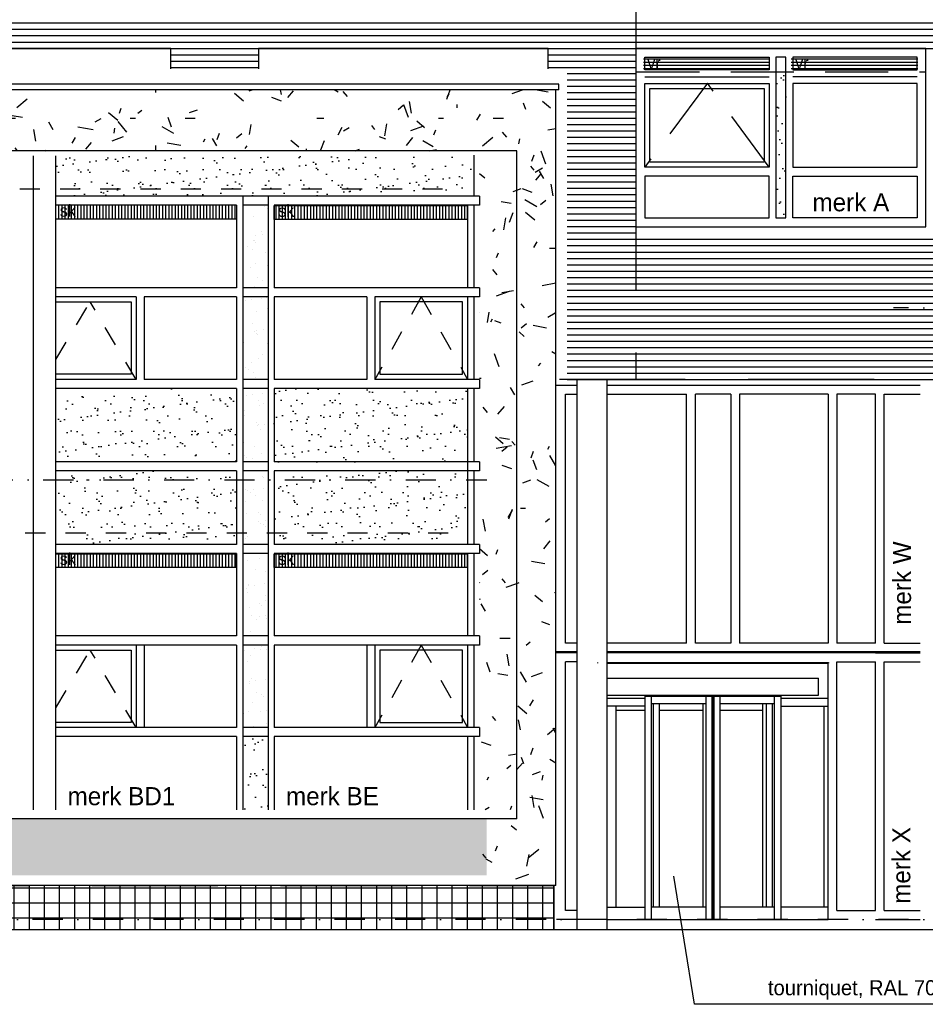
# Model space of a CAD drawing. Extents: x 0 to 140000, y 0 to 84100.
# Tile 37 of 48: x 92454 to 101448, y 43692 to 53475. Entities that reach past the tile are written whole.
import ezdxf

# ---------------------------------------------------------------- set-up
doc = ezdxf.new("R2010")
doc.units = 0
doc.header["$LTSCALE"] = 100
doc.header["$MEASUREMENT"] = 0
for name, pattern in [('B0201', [50, 31.25, -6.25, 6.25, -6.25]), ('B0701', [9.375, 6.25, -3.125]), ('B0703', [18.75, 12.5, -6.25]), ('DASHDOTX2', [2, 1, -0.5, 0, -0.5]), ('TEGELS', [4, 2, -2])]:
    doc.linetypes.add(name, pattern=pattern)
doc.layers.get('0').update_dxf_attribs({"linetype": 'CONTINUOUS'})
for name, color, linetype in [('AA$8A---_HULPLIJNEN', 1, 'CONTINUOUS'), ('AA31----_BUITENKOZ', 7, 'CONTINUOUS'), ('AA31----_BUITENKOZIJ', 7, 'CONTINUOUS'), ('AI31----_BUITENKOZ', 7, 'CONTINUOUS'), ('AL$1A---_ALGEMEEN', 1, 'CONTINUOUS'), ('AL$7A---_STRAMIEN', 1, 'B0201'), ('AL11----_GRONDWERK', 4, 'CONTINUOUS'), ('AL21----_BUITENWAND', 2, 'CONTINUOUS'), ('AL28----_KONSTRUKTIE', 3, 'CONTINUOUS'), ('AL31----_BUITENKOZ', 7, 'CONTINUOUS'), ('AL31----_BUITENKOZIJ', 7, 'CONTINUOUS'), ('AL32----_BINNENKOZ', 7, 'CONTINUOUS'), ('AT$1A---_ALGEMEEN', 7, 'CONTINUOUS'), ('AT$1A---_TEKST', 2, 'CONTINUOUS'), ('DLLATATIE', 3, 'B0703'), ('VENTILATIE', 1, 'CONTINUOUS'), ('ZONWERING', 4, 'TEGELS')]:
    doc.layers.add(name, color=color, linetype=linetype)
doc.styles.add('00_100', font='B-GBP.shx', dxfattribs={"height": 120})
doc.styles.add('01_100', font='B-GBP.shx', dxfattribs={"height": 180})
doc.styles.add('02_100', font='B-GBP.shx', dxfattribs={"height": 250})
pattern_1 = [(90, (0, 81.66), (-31.25, 2e-15), [])]
pattern_2 = [(0, (1224, 816), (748, 1292), [68, -1139, 51, -493, 102, -1207]), (10, (901, 1513), (457.165, 1616.95), [119, -289, 153, -901, 85, -1122]), (20, (731, 969), (756.3354, 1252.199), [136, -935, 119, -697, 85, -544]), (30, (1224, 867), (-124.492, 1439.627), [85, -561, 68, -833, 51, -1105]), (40, (748, 1241), (191.737, 1226.0987), [68, -748, 51, -476, 136, -867]), (50, (1003, 629), (-454.738, 1335.823), [34, -629, 85, -1037, 102, -527]), (60, (1054, 748), (-563.68, 1267.677), [85, -697, 34, -816, 68, -629]), (70, (867, 544), (-622.723, 1221.659), [51, -323, 102, -544, 68, -748]), (80, (952, 1547), (-1181.87, 933.41), [119, -748, 51, -884, 102, -833]), (90, (1054, 816), (-1496, 629), [102, -527, 68, -1037, 34, -1054]), (100, (782, 1343), (-1405.172, 822.49), [119, -663, 102, -544, 119, -1241]), (110, (663, 374), (-1362.495, 462.916), [136, -442, 68, -901, 102, -986]), (120, (204, 578), (-1624.35, 161.456), [85, -1139, 102, -527, 119, -697]), (130, (578, 204), (-1581.611, 403.841), [51, -374, 68, -731, 136, -952]), (140, (68, 1564), (-1250.049, -193.832), [102, -612, 119, -527, 68, -714]), (150, (1479, 102), (-1160.675, -684.348), [68, -476, 136, -1054, 119, -969]), (160, (357, 1054), (-1348.106, -920.43), [102, -714, 85, -646, 68, -1037]), (170, (459, 646), (-1221.983, -958.365), [153, -561, 102, -765, 136, -748])]

msp = doc.modelspace()

# ---------------------------------------------------------------- hatches: boundary and pattern name
h = msp.add_hatch()
h.set_pattern_fill('AR-SAND', color=256, scale=122, style=0)
h.paths.add_polyline_path([(96968.9, 51721.7), (92811.5, 51721.7), (92811.5, 51934.1), (92811.5, 52116.1), (96968.9, 52116.1)])
at = {"layer": 'AA$8A---_HULPLIJNEN'}
h = msp.add_hatch(dxfattribs=at)
h.set_pattern_fill('TEXTURE,_O', color=42, scale=1700)
h.set_pattern_definition(pattern_2)
h.paths.add_polyline_path([(97018.9, 51721.7), (97018.9, 52134.6), (97392.3, 52134.6), (97392.3, 45627), (97018.9, 45627)])
at = {"layer": 'AA31----_BUITENKOZ'}
h = msp.add_hatch(dxfattribs=at)
h.set_pattern_fill('AR-SAND', color=42, scale=122, style=0)
h.set_pattern_definition([(37.5, (45670.28, -30995.22), (-7.6852, 235.0725), [0, -185.44, 0, -207.4, 0, -198.25]), (7.5, (45670.28, -30995.22), (215.9128, 344.3018), [0, -100.04, 0, -167.14, 0, -64.05]), (327.5, (45520.22, -30995.22), (379.9253, 0.6904), [0, -61, 0, -219.6, 0, -286.7]), (317.5, (45520.22, -30995.22), (366.7474, 107.0764), [0, -30.5, 0, -143.96, 0, -164.7])])
h.paths.add_polyline_path([(100064.1, 52996.6), (99964.1, 52996.6), (99964.1, 51483.9), (100064.1, 51483.9)])
h = msp.add_hatch(dxfattribs=at)
h.set_pattern_fill('LINE', color=1, scale=250, angle=90, style=0)
h.set_pattern_definition([(90, (1e-11, 3541.66), (-31.25, 2e-15), [])])
h.paths.add_polyline_path([(92811.5, 51626.1), (92811.5, 51493.1), (94606, 51493.1), (94606, 51626.1)])
h.paths.add_polyline_path([(92821.5, 51488.1), (93053, 51488.1), (93053, 51668.1), (92821.5, 51668.1)], flags=9)
h = msp.add_hatch(dxfattribs=at)
h.set_pattern_fill('LINE', color=1, scale=250, angle=90, style=0)
h.set_pattern_definition([(90, (0, 80.61), (-31.25, 2e-15), [])])
h.paths.add_polyline_path([(96902.3, 51491.3), (96902.3, 51624.3), (94980.6, 51624.3), (94980.6, 51491.3)])
h.paths.add_polyline_path([(94990.6, 51486.3), (95222.1, 51486.3), (95222.1, 51666.3), (94990.6, 51666.3)], flags=9)
h = msp.add_hatch(dxfattribs=at)
h.set_pattern_fill('LINE', color=1, scale=250, angle=90, style=0)
h.set_pattern_definition(pattern_1)
h.paths.add_polyline_path([(92811.5, 48166.1), (92811.5, 48033.1), (94606, 48033.1), (94606, 48166.1)])
h.paths.add_polyline_path([(92821.5, 48028.1), (93053, 48028.1), (93053, 48208.1), (92821.5, 48208.1)], flags=9)
h = msp.add_hatch(dxfattribs=at)
h.set_pattern_fill('LINE', color=1, scale=250, angle=90, style=0)
h.set_pattern_definition(pattern_1)
h.paths.add_polyline_path([(96902.3, 48033.1), (96902.3, 48166.1), (94980.6, 48166.1), (94980.6, 48033.1)])
h.paths.add_polyline_path([(94990.6, 48028.1), (95222.1, 48028.1), (95222.1, 48208.1), (94990.6, 48208.1)], flags=9)
h = msp.add_hatch(dxfattribs=at)
h.set_pattern_fill('AR-SAND', color=256, scale=122, style=0)
h.paths.add_polyline_path([(94919.8, 46351.7), (94671.4, 46351.7), (94671.4, 45625.1), (94919.8, 45625.1)])
at = {"layer": 'AA31----_BUITENKOZIJ'}
h = msp.add_hatch(dxfattribs=at)
h.set_pattern_fill('TEXTURE,_O', color=1, scale=1700, double=1)
h.set_pattern_definition(pattern_2)
h.paths.add_polyline_path([(84940.6, 52779.2), (84940.6, 52173.6), (97392.3, 52173.6), (97392.3, 45533.6), (97007.8, 45533.6), (97007.8, 44873.6), (97779.3, 44873.6), (97779.3, 52779.2)])
h = msp.add_hatch(dxfattribs=at)
h.set_pattern_fill('AR-SAND', color=256, scale=122, style=0)
h.paths.add_polyline_path([(96902.3, 49081.7), (96902.3, 49811.7), (94980.6, 49811.7), (94980.6, 49081.7)])
h.paths.add_polyline_path([(94606, 49081.7), (94606, 49811.7), (92811.5, 49811.7), (92811.5, 49081.7)])
h.paths.add_polyline_path([(92811.5, 48903.6), (92811.5, 48376.4), (94606, 48376.4), (94606, 48903.6)])
h.paths.add_polyline_path([(94980.6, 48903.6), (94980.6, 48262.4), (96902.3, 48262.4), (96902.3, 48903.6)])
h.paths.add_polyline_path([(94980.6, 48991.7), (94980.6, 48903.6), (96902.3, 48903.6), (96902.3, 48991.7)])
h.paths.add_polyline_path([(94606, 48903.6), (94606, 48991.7), (92811.5, 48991.7), (92811.5, 48903.6)])
h.paths.add_polyline_path([(94606, 48262.4), (94606, 48376.4), (92811.5, 48376.4), (92811.5, 48262.4)])
h = msp.add_hatch(dxfattribs=at)
h.set_pattern_fill('TEXTURE,_O', color=1, scale=1700, double=1)
h.set_pattern_definition([(0, (1224, -580.5), (748, 1292), [68, -1139, 51, -493, 102, -1207]), (10, (901, 116.5), (457.165, 1616.95), [119, -289, 153, -901, 85, -1122]), (20, (731, -427.5), (756.3354, 1252.199), [136, -935, 119, -697, 85, -544]), (30, (1224, -529.5), (-124.492, 1439.627), [85, -561, 68, -833, 51, -1105]), (40, (748, -155.5), (191.737, 1226.0987), [68, -748, 51, -476, 136, -867]), (50, (1003, -767.5), (-454.738, 1335.823), [34, -629, 85, -1037, 102, -527]), (60, (1054, -648.5), (-563.68, 1267.677), [85, -697, 34, -816, 68, -629]), (70, (867, -852.5), (-622.723, 1221.659), [51, -323, 102, -544, 68, -748]), (80, (952, 150.5), (-1181.87, 933.41), [119, -748, 51, -884, 102, -833]), (90, (1054, -580.5), (-1496, 629), [102, -527, 68, -1037, 34, -1054]), (100, (782, -53.5), (-1405.172, 822.49), [119, -663, 102, -544, 119, -1241]), (110, (663, -1022.5), (-1362.495, 462.916), [136, -442, 68, -901, 102, -986]), (120, (204, -818.5), (-1624.35, 161.456), [85, -1139, 102, -527, 119, -697]), (130, (578, -1192.5), (-1581.611, 403.841), [51, -374, 68, -731, 136, -952]), (140, (68, 167.5), (-1250.049, -193.832), [102, -612, 119, -527, 68, -714]), (150, (1479, -1294.5), (-1160.675, -684.348), [68, -476, 136, -1054, 119, -969]), (160, (357, -342.5), (-1348.106, -920.43), [102, -714, 85, -646, 68, -1037]), (170, (459, -750.5), (-1221.983, -958.365), [153, -561, 102, -765, 136, -748])])
h.paths.add_polyline_path([(96140.9, 45533.6), (44994.7, 45533.6), (44994.7, 44973.6), (96140.9, 44973.6)])
h.paths.add_polyline_path([(97092.8, 45533.6), (96140.9, 45533.6), (96140.9, 44973.6), (97092.8, 44973.6)])
h = msp.add_hatch(dxfattribs=at)
h.set_pattern_fill('U,_O', color=42, scale=150, double=1, pattern_type=0)
h.set_pattern_definition([(0, (0, 0), (0, 150), []), (90, (0, 0), (-150, 9e-15), [])])
h.paths.add_polyline_path([(16295.1, 44433.6), (16295.1, 44873.6), (97759.3, 44873.6), (97759.3, 44433.6)])
at = {"layer": 'AL31----_BUITENKOZ'}
h = msp.add_hatch(dxfattribs=at)
h.set_pattern_fill('AR-SAND', color=42, scale=122, style=0)
h.set_pattern_definition([(37.5, (45670.28, -30995.22), (-7.6852, 235.0725), [0, -185.44, 0, -207.4, 0, -198.25]), (7.5, (45670.28, -30995.22), (215.9128, 344.3018), [0, -100.04, 0, -167.14, 0, -64.05]), (327.5, (45520.22, -30995.22), (379.9253, 0.6904), [0, -61, 0, -219.6, 0, -286.7]), (317.5, (45520.22, -30995.22), (366.7474, 107.0764), [0, -30.5, 0, -143.96, 0, -164.7])])
h.paths.add_polyline_path([(100064.1, 52996.6), (99964.1, 52996.6), (99964.1, 51483.9), (100064.1, 51483.9)])
at = {"layer": 'VENTILATIE'}
h = msp.add_hatch(dxfattribs=at)
h.set_pattern_fill('LINE', color=42, scale=250, style=0)
h.set_pattern_definition([(0, (60396.222, -3570.917), (0, 31.25), [])])
h.paths.add_polyline_path([(99903.8, 52970.5), (99903.8, 53097.5), (98647.8, 53097.5), (98647.8, 52970.5)])
h = msp.add_hatch(dxfattribs=at)
h.set_pattern_fill('LINE', color=42, scale=250, style=0)
h.set_pattern_definition([(0, (61865.222, -3570.917), (0, 31.25), [])])
h.paths.add_polyline_path([(101372.8, 52970.5), (101372.8, 53097.5), (100116.8, 53097.5), (100116.8, 52970.5)])

# ---------------------------------------------------------------- linework, layer by layer
at = {"layer": 'AA31----_BUITENKOZIJ'}
for p, q in [((94887.5, 51616.4), (94887.5, 51616.4)), ((94910, 51595.8), (94910, 51595.8)), ((94776.6, 51519.3), (94776.6, 51519.3)), ((94851.6, 51375.6), (94851.6, 51375.6)), ((94770.9, 51280.2), (94770.9, 51280.2)), ((94784.3, 51284.3), (94784.3, 51284.3)), ((94800.2, 51333.5), (94800.2, 51333.5)), ((94863.7, 51341.8), (94863.7, 51341.8)), ((94713.4, 51220.9), (94713.4, 51220.9)), ((94764.9, 51188.1), (94764.9, 51188.1)), ((94793.3, 51259.6), (94793.3, 51259.6)), ((94899.5, 51162.4), (94899.5, 51162.4)), ((94747, 51010.6), (94747, 51010.6)), ((94792, 51049.2), (94792, 51049.2)), ((94912.7, 51032.4), (94912.7, 51032.4)), ((94676.6, 50923.4), (94676.6, 50923.4)), ((94812, 50915.4), (94812, 50915.4)), ((94863.4, 50882.6), (94863.4, 50882.6)), ((94782.8, 50826.2), (94782.8, 50826.2)), ((94799.7, 50814.1), (94799.7, 50814.1)), ((94696.8, 50688.1), (94696.8, 50688.1)), ((94760.3, 50696.5), (94760.3, 50696.5)), ((94859.5, 50709.5), (94859.5, 50709.5)), ((94904.2, 50714.9), (94904.2, 50714.9)), ((94910.5, 50609.9), (94910.5, 50609.9)), ((94807.3, 50579), (94807.3, 50579)), ((94767.2, 50458.4), (94767.2, 50458.4)), ((94809.2, 50387), (94809.2, 50387)), ((94872.8, 50395.4), (94872.8, 50395.4)), ((94787.5, 50378.7), (94787.5, 50378.7)), ((94810, 50358.1), (94810, 50358.1)), ((94815, 50344), (94815, 50344)), ((94680.5, 50270.9), (94680.5, 50270.9)), ((94916.1, 50260.8), (94916.1, 50260.8)), ((94822.7, 50108.9), (94822.7, 50108.9)), ((94865.8, 50152.9), (94865.8, 50152.9)), ((94693.3, 50021.9), (94693.3, 50021.9)), ((94727.6, 49998.2), (94727.6, 49998.2)), ((94756, 50064.2), (94756, 50064.2)), ((94779.1, 49965.4), (94779.1, 49965.4)), ((94799.5, 49924.6), (94799.5, 49924.6)), ((94705.8, 49741.7), (94705.8, 49741.7)), ((94769.3, 49750), (94769.3, 49750)), ((94868.5, 49763.1), (94868.5, 49763.1)), ((94826.2, 49692.7), (94826.2, 49692.7)), ((94838.1, 49638.7), (94838.1, 49638.7)), ((94877.6, 49659.9), (94877.6, 49659.9)), ((94673.5, 49512.5), (94673.5, 49512.5)), ((94682.8, 49588.4), (94682.8, 49588.4)), ((94682.9, 49541.2), (94682.9, 49541.2)), ((94804.2, 49477.1), (94804.2, 49477.1)), ((94818.3, 49440.6), (94818.3, 49440.6)), ((94826.7, 49456.5), (94826.7, 49456.5)), ((94881.8, 49449), (94881.8, 49449)), ((94845.8, 49403.7), (94845.8, 49403.7)), ((94681.2, 49277.4), (94681.2, 49277.4)), ((94781.4, 49235.7), (94781.4, 49235.7)), ((94687.5, 49140.9), (94687.5, 49140.9)), ((94710, 49120.3), (94710, 49120.3)), ((94765.1, 49117.7), (94765.1, 49117.7)), ((94853.5, 49168.6), (94853.5, 49168.6)), ((94861.1, 48933.5), (94861.1, 48933.5)), ((94880, 48930.2), (94880, 48930.2)), ((94696.6, 48807.3), (94696.6, 48807.3)), ((94714.9, 48795.2), (94714.9, 48795.2)), ((94741.8, 48775.5), (94741.8, 48775.5)), ((94778.4, 48803.6), (94778.4, 48803.6)), ((94793.3, 48742.7), (94793.3, 48742.7)), ((94877.6, 48816.6), (94877.6, 48816.6)), ((94699.4, 48686.8), (94699.4, 48686.8)), ((94868.8, 48698.5), (94868.8, 48698.5)), ((94704.3, 48572.2), (94704.3, 48572.2)), ((94820.9, 48575.6), (94820.9, 48575.6)), ((94843.4, 48555), (94843.4, 48555)), ((94827.4, 48494.2), (94827.4, 48494.2)), ((94840.4, 48470), (94840.4, 48470)), ((94876.5, 48463.4), (94876.5, 48463.4)), ((94890.9, 48502.5), (94890.9, 48502.5)), ((94891.8, 48437.2), (94891.8, 48437.2)), ((94712, 48337.1), (94712, 48337.1)), ((94697.1, 48318.5), (94697.1, 48318.5)), ((94674.9, 48158.2), (94674.9, 48158.2)), ((94774.1, 48171.3), (94774.1, 48171.3)), ((94719.7, 48102.1), (94719.7, 48102.1)), ((94832.8, 48121.5), (94832.8, 48121.5)), ((94795.6, 48013), (94795.6, 48013)), ((94891.9, 47993.2), (94891.9, 47993.2)), ((94723.9, 47848.8), (94723.9, 47848.8)), ((94727.3, 47867), (94727.3, 47867)), ((94787.4, 47857.2), (94787.4, 47857.2)), ((94886.6, 47870.2), (94886.6, 47870.2)), ((94708.9, 47825.5), (94708.9, 47825.5)), ((94716.1, 47785.3), (94716.1, 47785.3)), ((94899.6, 47758.2), (94899.6, 47758.2)), ((94837.5, 47674), (94837.5, 47674)), ((94860, 47653.4), (94860, 47653.4)), ((94894.2, 47707.5), (94894.2, 47707.5)), ((94735, 47631.9), (94735, 47631.9)), ((94756, 47552.8), (94756, 47552.8)), ((94836.4, 47547.7), (94836.4, 47547.7)), ((94899.9, 47556.1), (94899.9, 47556.1)), ((94807.5, 47520), (94807.5, 47520)), ((94907.3, 47523.1), (94907.3, 47523.1)), ((94742.7, 47396.8), (94742.7, 47396.8)), ((94684, 47211.8), (94684, 47211.8)), ((94750.4, 47161.8), (94750.4, 47161.8)), ((94783.2, 47224.8), (94783.2, 47224.8)), ((94849.5, 47219.9), (94849.5, 47219.9)), ((94854.6, 47247.3), (94854.6, 47247.3)), ((94906, 47214.5), (94906, 47214.5)), ((94711.3, 47095.8), (94711.3, 47095.8)), ((94732.8, 46883.7), (94732.8, 46883.7)), ((94733, 46902.4), (94733, 46902.4)), ((94758.1, 46926.7), (94758.1, 46926.7)), ((94796.5, 46910.7), (94796.5, 46910.7)), ((94895.7, 46923.8), (94895.7, 46923.8)), ((94809.8, 46790.3), (94809.8, 46790.3)), ((94854.2, 46772.5), (94854.2, 46772.5)), ((94765.8, 46691.6), (94765.8, 46691.6)), ((94876.7, 46751.9), (94876.7, 46751.9)), ((94671.7, 46635.6), (94671.7, 46635.6)), ((94679.8, 46579.5), (94679.8, 46579.5)), ((94723.1, 46602.8), (94723.1, 46602.8)), ((94845.5, 46601.3), (94845.5, 46601.3)), ((94909, 46609.7), (94909, 46609.7)), ((94908.3, 46484.8), (94908.3, 46484.8)), ((94773.5, 46456.5), (94773.5, 46456.5))]:
    msp.add_line(p, q, dxfattribs=at)
at = {"layer": 'AI31----_BUITENKOZ', "linetype": 'CONTINUOUS'}
for p, q in [((94671.4, 51721.7), (92811.5, 51721.7)), ((94671.4, 51721.7), (94671.4, 45625.1)), ((94919.8, 51721.7), (94671.4, 51721.7)), ((97018.9, 51721.7), (94919.8, 51721.7)), ((94919.8, 51721.7), (94919.8, 45625.1)), ((94606, 51631.7), (92811.5, 51631.7)), ((94606, 51631.7), (94606, 50811.7)), ((94919.8, 51631.7), (94671.4, 51631.7)), ((97018.9, 51631.7), (94980.6, 51631.7)), ((94980.6, 51631.7), (94980.6, 50811.7)), ((96902.3, 51631.7), (96902.3, 50811.7)), ((94606, 50811.7), (92811.5, 50811.7)), ((94919.8, 50811.7), (94671.4, 50811.7)), ((97018.9, 50811.7), (94980.6, 50811.7)), ((93609.7, 50721.7), (92811.5, 50721.7)), ((94606, 50721.7), (93689.7, 50721.7)), ((94606, 50721.7), (94606, 49901.7)), ((94919.8, 50721.7), (94671.4, 50721.7)), ((94980.6, 50721.7), (94980.6, 49901.7)), ((95901.5, 50721.7), (94980.6, 50721.7)), ((97018.9, 50721.7), (95981.5, 50721.7)), ((96902.3, 50721.7), (96902.3, 49901.7)), ((93609.7, 49901.7), (92811.5, 49901.7)), ((94606, 49901.7), (93689.7, 49901.7)), ((94919.8, 49901.7), (94671.4, 49901.7)), ((95901.5, 49901.7), (94980.6, 49901.7)), ((97018.9, 49901.7), (95981.5, 49901.7)), ((94606, 49811.7), (92811.5, 49811.7)), ((94606, 49811.7), (94606, 49081.7)), ((94919.8, 49811.7), (94671.4, 49811.7)), ((97018.9, 49811.7), (94980.6, 49811.7)), ((94980.6, 49811.7), (94980.6, 49081.7)), ((96902.3, 49811.7), (96902.3, 48262.4)), ((94606, 48991.7), (94606, 48262.4)), ((94980.6, 48991.7), (94980.6, 48262.4)), ((94606, 48262.4), (92811.5, 48262.4)), ((94919.8, 48262.4), (94671.4, 48262.4)), ((97018.9, 48262.4), (94980.6, 48262.4)), ((94606, 48172.4), (92811.5, 48172.4)), ((94606, 48172.4), (94606, 47351.7)), ((94919.8, 48172.4), (94671.4, 48172.4)), ((97018.9, 48172.4), (94980.6, 48172.4)), ((94980.6, 48172.4), (94980.6, 47351.7)), ((96902.3, 48172.4), (96902.3, 47351.7)), ((94606, 47351.7), (92811.5, 47351.7)), ((94919.8, 47351.7), (94671.4, 47351.7)), ((97018.9, 47351.7), (94980.6, 47351.7)), ((94606, 47261.7), (92811.5, 47261.7)), ((94606, 47261.7), (94606, 46441.7)), ((94919.8, 47261.7), (94671.4, 47261.7)), ((97018.9, 47261.7), (94980.6, 47261.7)), ((94980.6, 47261.7), (94980.6, 46441.7)), ((96902.3, 47261.7), (96902.3, 46441.7)), ((94606, 46441.7), (92811.5, 46441.7)), ((94919.8, 46441.7), (94671.4, 46441.7)), ((97018.9, 46441.7), (94980.6, 46441.7)), ((94606, 46351.7), (92811.5, 46351.7)), ((94606, 46351.7), (94606, 45625.1)), ((94919.8, 46351.7), (94671.4, 46351.7)), ((97018.9, 46351.7), (94980.6, 46351.7)), ((94980.6, 46351.7), (94980.6, 45625.1)), ((96902.3, 46351.7), (96902.3, 45625.1))]:
    msp.add_line(p, q, dxfattribs=at)
at = {"layer": 'AI31----_BUITENKOZ'}
for p, q in [((94606, 49081.7), (92811.5, 49081.7)), ((94919.8, 49081.7), (94671.4, 49081.7)), ((97018.9, 49081.7), (94980.6, 49081.7)), ((94606, 48991.7), (92811.5, 48991.7)), ((94919.8, 48991.7), (94671.4, 48991.7)), ((97018.9, 48991.7), (94980.6, 48991.7))]:
    msp.add_line(p, q, dxfattribs=at)
at = {"layer": 'AL$1A---_ALGEMEEN'}
for p, q in [((99155.3, 43692.1), (98950.4, 44964.3)), ((102408.5, 43692.1), (99155.3, 43692.1))]:
    msp.add_line(p, q, dxfattribs=at)
at = {"layer": 'AL$7A---_STRAMIEN', "color": 1, "linetype": 'DASHDOTX2', "ltscale": 3}
for p, q in [((130687.3, 50613.6), (101132.8, 50613.6)), ((9272.8, 48903.6), (97092.8, 48903.6)), ((130687.3, 44533.6), (9272.8, 44533.6))]:
    msp.add_line(p, q, dxfattribs=at)
at = {"layer": 'AL11----_GRONDWERK'}
msp.add_line((139000, 44433.6), (1000, 44433.6), dxfattribs=at)
at = {"layer": 'AL21----_BUITENWAND', "color": 42}
for p, q in [((78234.1, 53443.6), (103554.9, 53443.6)), ((78234.1, 53380.3), (103554.9, 53380.3)), ((78234.1, 53316.9), (103554.9, 53316.9)), ((78234.1, 53253.6), (103554.9, 53253.6)), ((78234.1, 53190.3), (103554.9, 53190.3)), ((93954.1, 53126.9), (94824.1, 53126.9)), ((97704.1, 53126.9), (98574.1, 53126.9)), ((93954.1, 53063.6), (94824.1, 53063.6)), ((97704.1, 53063.6), (98574.1, 53063.6)), ((93954.1, 53000.3), (94824.1, 53000.3)), ((97704.1, 53000.3), (98574.1, 53000.3)), ((98574.1, 52936.9), (97892.6, 52936.9)), ((98574.1, 52873.6), (97892.6, 52873.6)), ((98574.1, 52810.3), (97892.6, 52810.3)), ((98574.1, 52746.9), (97892.6, 52746.9)), ((98574.1, 52683.6), (97892.6, 52683.6)), ((98574.1, 52620.3), (97892.6, 52620.3)), ((98574.1, 52556.9), (97892.6, 52556.9)), ((98574.1, 52493.6), (97892.6, 52493.6)), ((98574.1, 52430.3), (97892.6, 52430.3)), ((98574.1, 52366.9), (97892.6, 52366.9)), ((98574.1, 52303.6), (97892.6, 52303.6)), ((98574.1, 52240.3), (97892.6, 52240.3)), ((98574.1, 52176.9), (97892.6, 52176.9)), ((98574.1, 52113.6), (97892.6, 52113.6)), ((98574.1, 52050.3), (97892.6, 52050.3)), ((98574.1, 51986.9), (97892.6, 51986.9)), ((98574.1, 51923.6), (97892.6, 51923.6)), ((98574.1, 51860.3), (97892.6, 51860.3)), ((98574.1, 51796.9), (97892.6, 51796.9)), ((98574.1, 51733.6), (97892.6, 51733.6)), ((98574.1, 51670.3), (97892.6, 51670.3)), ((98574.1, 51606.9), (97892.6, 51606.9)), ((98574.1, 51543.6), (97892.6, 51543.6)), ((98574.1, 51480.3), (97892.6, 51480.3)), ((98574.1, 51416.9), (97892.6, 51416.9)), ((98574.1, 51353.6), (97892.6, 51353.6)), ((103554.9, 51290.3), (97892.6, 51290.3)), ((103554.9, 51226.9), (97892.6, 51226.9)), ((103554.9, 51163.6), (97892.6, 51163.6)), ((103554.9, 51100.3), (97892.6, 51100.3)), ((103554.9, 51036.9), (97892.6, 51036.9)), ((103554.9, 50973.6), (97892.6, 50973.6)), ((103554.9, 50910.3), (97892.6, 50910.3)), ((103554.9, 50846.9), (97892.6, 50846.9)), ((103554.9, 50783.6), (97892.6, 50783.6)), ((103554.9, 50720.3), (97892.6, 50720.3)), ((103554.9, 50656.9), (97892.6, 50656.9)), ((103554.9, 50593.6), (97892.6, 50593.6)), ((103554.9, 50530.3), (97892.6, 50530.3)), ((103554.9, 50466.9), (97892.6, 50466.9)), ((103554.9, 50403.6), (97892.6, 50403.6)), ((103554.9, 50340.3), (97892.6, 50340.3)), ((103554.9, 50276.9), (97892.6, 50276.9)), ((103554.9, 50213.6), (97892.6, 50213.6)), ((103554.9, 50150.3), (97892.6, 50150.3)), ((103554.9, 50086.9), (97892.6, 50086.9)), ((103554.9, 50023.6), (97892.6, 50023.6)), ((103554.9, 49960.3), (97892.6, 49960.3)), ((103554.9, 49896.9), (97892.6, 49896.9)), ((101454.1, 49896.9), (97892.6, 49896.9))]:
    msp.add_line(p, q, dxfattribs=at)
at = {"layer": 'AL21----_BUITENWAND'}
for p, q in [((97809.3, 52833.6), (16245.1, 52833.6)), ((97809.3, 52779.2), (97809.3, 52833.6)), ((97809.3, 52779.2), (16245.1, 52779.2)), ((92589, 45625.1), (92589, 52122.2)), ((92811.5, 45625.1), (92811.5, 52122.2)), ((96968.9, 51721.7), (96968.9, 52128.3)), ((96968.9, 50811.7), (96968.9, 51631.7)), ((96968.9, 49901.7), (96968.9, 50721.7)), ((96968.9, 49081.7), (96968.9, 49811.7)), ((96968.9, 48262.4), (96968.9, 48991.7)), ((96968.9, 47351.7), (96968.9, 48172.4)), ((96968.9, 46441.7), (96968.9, 47261.7)), ((96968.9, 45625.1), (96968.9, 46351.7)), ((97759.3, 44433.6), (97759.3, 44873.6))]:
    msp.add_line(p, q, dxfattribs=at)
at = {"layer": 'AL21----_BUITENWAND', "color": 3}
for p, q in [((97779.3, 44873.6), (97779.3, 52779.2)), ((97392.3, 52173.6), (37381, 52173.6)), ((97392.3, 45533.6), (97392.3, 52173.6)), ((97392.3, 45533.6), (37381, 45533.6)), ((97779.3, 44873.6), (16275.1, 44873.6))]:
    msp.add_line(p, q, dxfattribs=at)
at = {"layer": 'AL28----_KONSTRUKTIE', "color": 42}
for p, q in [((97989.1, 44433.6), (97989.1, 49896.9)), ((98289.1, 44433.6), (98289.1, 49896.9))]:
    msp.add_line(p, q, dxfattribs=at)
at = {"layer": 'AL31----_BUITENKOZ', "color": 42}
for p, q in [((98662.1, 52908.6), (99897.1, 52908.6)), ((101366.1, 52908.6), (100131.1, 52908.6)), ((98574.1, 51416.9), (98574.1, 51416.9)), ((98574.1, 51416.9), (98574.1, 51290.3))]:
    msp.add_line(p, q, dxfattribs=at)
at = {"layer": 'AL31----_BUITENKOZ', "color": 42, "linetype": 'B0701'}
for p, q in [((99283.6, 52843.3), (98662.1, 52011.6)), ((99897.1, 52011.6), (99283.6, 52843.3))]:
    msp.add_line(p, q, dxfattribs=at)
at = {"layer": 'AL31----_BUITENKOZ'}
for p, q in [((97018.9, 51721.7), (97018.9, 51631.7)), ((97018.9, 50811.7), (97018.9, 50721.7)), ((93609.7, 50721.7), (93609.7, 49901.7)), ((93689.7, 50721.7), (93689.7, 49901.7)), ((95901.5, 50721.7), (95901.5, 49901.7)), ((95981.5, 50721.7), (95981.5, 49901.7)), ((97018.9, 49901.7), (97018.9, 49811.7)), ((97018.9, 49081.7), (97018.9, 48991.7)), ((97018.9, 48262.4), (97018.9, 48172.4)), ((97018.9, 47351.7), (97018.9, 47261.7)), ((93609.7, 47261.7), (93609.7, 46441.7)), ((93689.7, 47261.7), (93689.7, 46441.7)), ((95901.5, 47261.7), (95901.5, 46441.7)), ((95981.5, 47261.7), (95981.5, 46441.7)), ((97018.9, 46441.7), (97018.9, 46351.7))]:
    msp.add_line(p, q, dxfattribs=at)
at = {"layer": 'AL31----_BUITENKOZ', "color": 1, "linetype": 'TEGELS'}
for p, q in [((96441.9, 50721.7), (95981.5, 49901.7)), ((96441.9, 50721.7), (96902.3, 49901.7)), ((92811.5, 50099.5), (93153.7, 50671.7)), ((93609.7, 49901.7), (93153.7, 50671.7)), ((96441.9, 47261.7), (95981.5, 46441.7)), ((96441.9, 47261.7), (96902.3, 46441.7)), ((92811.5, 46639.5), (93153.7, 47211.7)), ((93609.7, 46441.7), (93153.7, 47211.7))]:
    msp.add_line(p, q, dxfattribs=at)
at = {"layer": 'AL31----_BUITENKOZ', "color": 1}
for p, q in [((93559.7, 50671.7), (93559.7, 49951.7)), ((96031.5, 50671.7), (96031.5, 49951.7)), ((97785.2, 49842.6), (97989.1, 49842.6)), ((98289.1, 49842.6), (101398.8, 49842.6)), ((97873.2, 49753.6), (97989.1, 49753.6)), ((97873.2, 47281.6), (97873.2, 49753.6)), ((98289.1, 49753.6), (99077.2, 49753.6)), ((99077.2, 47281.6), (99077.2, 49753.6)), ((99515.2, 49753.6), (99165.2, 49753.6)), ((99165.2, 47281.6), (99165.2, 49753.6)), ((99515.2, 49753.6), (99515.2, 47281.6)), ((100483.2, 49753.6), (99603.2, 49753.6)), ((99603.2, 49753.6), (99603.2, 47281.6)), ((100483.2, 49753.6), (100483.2, 47281.6)), ((100571.2, 49753.6), (100571.2, 47281.6)), ((100952.2, 49753.6), (100571.2, 49753.6)), ((100952.2, 47281.6), (100952.2, 49753.6)), ((101040.2, 49753.6), (101398.8, 49753.6)), ((101040.2, 47281.6), (101040.2, 49753.6)), ((97989.1, 47281.6), (97873.2, 47281.6)), ((99077.2, 47281.6), (98289.1, 47281.6)), ((99515.2, 47281.6), (99165.2, 47281.6)), ((100483.2, 47281.6), (99603.2, 47281.6)), ((100952.2, 47281.6), (100571.2, 47281.6)), ((101040.2, 47281.6), (101398.8, 47281.6)), ((93559.7, 47211.7), (93559.7, 46491.7)), ((96031.5, 47211.7), (96031.5, 46491.7)), ((97989.1, 47193.6), (97785.2, 47193.6)), ((97989.1, 47183.6), (97785.2, 47183.6)), ((101398.8, 47193.6), (98289.1, 47193.6)), ((100952.2, 47183.6), (98289.1, 47183.6)), ((100952.2, 47183.6), (101398.8, 47183.6)), ((97873.2, 44623.6), (97873.2, 47095.6)), ((97989.1, 47095.6), (97873.2, 47095.6)), ((100571.2, 44623.6), (100571.2, 47095.6)), ((100571.2, 47095.6), (100952.2, 47095.6)), ((100952.2, 44623.6), (100952.2, 47095.6)), ((101040.2, 44623.6), (101040.2, 47095.6)), ((101040.2, 47095.6), (101398.8, 47095.6)), ((97989.1, 44623.6), (97873.2, 44623.6)), ((100571.2, 44623.6), (100952.2, 44623.6)), ((101040.2, 44623.6), (101398.8, 44623.6)), ((97989.1, 44533.6), (97785.2, 44533.6)), ((100952.2, 44533.6), (101398.8, 44533.6))]:
    msp.add_line(p, q, dxfattribs=at)
at = {"layer": 'AL31----_BUITENKOZ', "color": 42}
for points in [[(93954.1, 52986.3), (93954.1, 53190.3), (91074.1, 53190.3), (91074.1, 53190.3), (91074.1, 52986.3)], [(97704.1, 52986.3), (97704.1, 53190.3), (94824.1, 53190.3), (94824.1, 53190.3), (94824.1, 52986.3)]]:
    msp.add_lwpolyline(points, dxfattribs=at)
for points in [[(101454.1, 51416.9), (101454.1, 53190.6), (98574.1, 53190.6), (98574.1, 53190.6), (98574.1, 51416.9)], [(98662.1, 52975.6), (98662.1, 53102.6), (99897.1, 53102.6), (99897.1, 52975.6)], [(100064.1, 53102.6), (99964.1, 53102.6), (99964.1, 51504.9), (100064.1, 51504.9)], [(101366.1, 52975.6), (101366.1, 53102.6), (100131.1, 53102.6), (100131.1, 52975.6)], [(98662.1, 52009.9), (98662.1, 52841.6), (99897.1, 52841.6), (99897.1, 52009.9)], [(101366.1, 52009.9), (101366.1, 52841.6), (100131.1, 52841.6), (100131.1, 52009.9)], [(98712.1, 52059.9), (98712.1, 52791.6), (99847.1, 52791.6), (99847.1, 52059.9)], [(98662.1, 51921.9), (98662.1, 51504.9), (99897.1, 51504.9), (99897.1, 51921.9)], [(101366.1, 51921.9), (101366.1, 51504.9), (100131.1, 51504.9), (100131.1, 51921.9)]]:
    msp.add_lwpolyline(points, close=True, dxfattribs=at)
at = {"layer": 'AL31----_BUITENKOZ', "color": 1}
for points in [[(92811.5, 50671.7), (93559.7, 50671.7)], [(96031.5, 49951.7), (96852.3, 49951.7), (96852.3, 50671.7), (96031.5, 50671.7)], [(93559.7, 49951.7), (92811.5, 49951.7)], [(92811.5, 47211.7), (93559.7, 47211.7)], [(96031.5, 46491.7), (96852.3, 46491.7), (96852.3, 47211.7), (96031.5, 47211.7)], [(93559.7, 46491.7), (92811.5, 46491.7)]]:
    msp.add_lwpolyline(points, dxfattribs=at)
at = {"layer": 'AL31----_BUITENKOZIJ', "color": 42}
for p, q in [((98193.2, 47087.6), (98193.2, 47082.1)), ((98289.1, 47087.6), (100487.2, 47087.6)), ((98289.1, 47082.1), (100487.2, 47082.1)), ((100483.2, 46733.6), (100483.2, 47082.1)), ((100487.2, 47087.6), (100487.2, 47082.1)), ((98292.2, 46932.6), (100388.3, 46932.6)), ((100388.3, 46762.6), (100388.3, 46932.6)), ((98289.1, 46733.6), (98664.9, 46733.6)), ((98292.2, 46762.6), (100388.3, 46762.6)), ((98664.9, 46752.6), (100015.6, 46752.6)), ((98664.9, 44533.6), (98664.9, 46752.6)), ((98728.5, 44533.6), (98728.5, 46752.6)), ((98728.5, 46682.1), (99270.2, 46682.1)), ((98749.4, 44661.6), (98749.4, 46682.1)), ((98809.9, 44661.6), (98809.9, 46682.1)), ((99237.2, 46682.1), (99237.2, 44661.6)), ((99270.2, 44533.6), (99270.2, 46752.6)), ((99330.2, 44533.6), (99330.2, 46752.6)), ((99340.2, 44533.6), (99340.2, 46752.6)), ((99350.3, 44533.6), (99350.3, 46752.6)), ((99410.2, 44533.1), (99410.2, 46752.6)), ((99410.2, 46682.1), (99952, 46682.1)), ((99830.5, 46682.1), (99830.5, 44661.6)), ((99870.6, 44661.6), (99870.6, 46682.1)), ((99931.1, 44661.6), (99931.1, 46682.1)), ((99952, 44533.6), (99952, 46752.6)), ((100015.6, 44533.6), (100015.6, 46752.6)), ((100015.6, 46733.6), (100483.2, 46733.6)), ((100483.2, 44533.6), (100483.2, 46733.6)), ((98664.9, 46653.6), (98289.1, 46653.6)), ((98375.1, 46653.6), (98375.1, 44656.6)), ((98375.1, 46615.6), (98664.9, 46615.6)), ((98809.9, 46615.6), (99237.2, 46615.6)), ((99410.2, 46615.6), (99830.5, 46615.6)), ((100015.6, 46653.6), (100483.2, 46653.6)), ((100443.2, 44656.6), (100443.2, 46653.6)), ((98289.1, 44656.6), (98664.9, 44656.6)), ((98728.5, 44661.6), (99270.2, 44661.6)), ((99410.2, 44661.6), (99952, 44661.6)), ((100483.2, 44656.6), (100015.6, 44656.6)), ((98289.1, 44533.6), (100483.2, 44533.6)), ((98664.9, 44533.6), (100015.6, 44533.6))]:
    msp.add_line(p, q, dxfattribs=at)
at = {"layer": 'AL32----_BINNENKOZ'}
for p, q in [((94980.6, 51491.3), (94980.6, 51624.3)), ((96902.3, 51624.3), (94980.6, 51624.3)), ((96902.3, 51491.3), (96902.3, 51624.3)), ((94606, 51493.1), (92811.5, 51493.1)), ((96902.3, 51491.3), (94980.6, 51491.3)), ((92811.5, 48033.1), (92811.5, 48166.1)), ((94606, 48166.1), (92811.5, 48166.1)), ((94606, 48033.1), (94606, 48166.1)), ((94980.6, 48033.1), (94980.6, 48166.1)), ((96902.3, 48166.1), (94980.6, 48166.1)), ((96902.3, 48033.1), (96902.3, 48166.1)), ((94606, 48033.1), (92811.5, 48033.1)), ((96902.3, 48033.1), (94980.6, 48033.1))]:
    msp.add_line(p, q, dxfattribs=at)
at = {"layer": 'DLLATATIE'}
for p, q in [((98574.1, 57667.8), (98574.1, 49904.1)), ((97814.3, 49904.1), (103680.2, 49904.1))]:
    msp.add_line(p, q, dxfattribs=at)
msp.add_lwpolyline([(16295.1, 44433.6), (16295.1, 44873.6), (97759.3, 44873.6), (97759.3, 44433.6)], close=True, dxfattribs=at)
at = {"layer": 'ZONWERING', "color": 2, "linetype": 'B0701'}
msp.add_line((98579.3, 52956.2), (101442.5, 52956.2), dxfattribs=at)
at = {"layer": 'ZONWERING'}
for p, q in [((39254, 51793.5), (96735.6, 51793.5)), ((39309.4, 48376.4), (96735.6, 48376.4))]:
    msp.add_line(p, q, dxfattribs=at)

# ---------------------------------------------------------------- texts
at = {"layer": 'AT$1A---_ALGEMEEN', "color": 2}
for s, height, style, p in [('vr', 120, '00_100', (98686.8, 52986.4)), ('vr', 120, '00_100', (100155.8, 52986.4)), ('sk', 120, '00_100', (92851.5, 51518.1)), ('sk', 120, '00_100', (95020.6, 51516.3)), ('sk', 120, '00_100', (92851.5, 48058.1)), ('sk', 120, '00_100', (95020.6, 48058.1)), ('tourniquet, RAL 7011', 150, '02_100', (99885.2, 43781.9))]:
    msp.add_text(s, height=height, dxfattribs=dict(at, style=style)).set_placement(p)
at = {"layer": 'AT$1A---_TEKST', "color": 1, "style": '01_100'}
for s, p in [('merk A', (100327.7, 51571.3)), ('merk BD1', (92929.2, 45670.2)), ('merk BE', (95098.3, 45670.2))]:
    msp.add_text(s, height=180, dxfattribs=at).set_placement(p)
for s, p in [('merk W', (101306.6, 47463)), ('merk X', (101299.4, 44690.6))]:
    msp.add_text(s, height=180, rotation=90, dxfattribs=at).set_placement(p)

doc.saveas('drawing.dxf')
